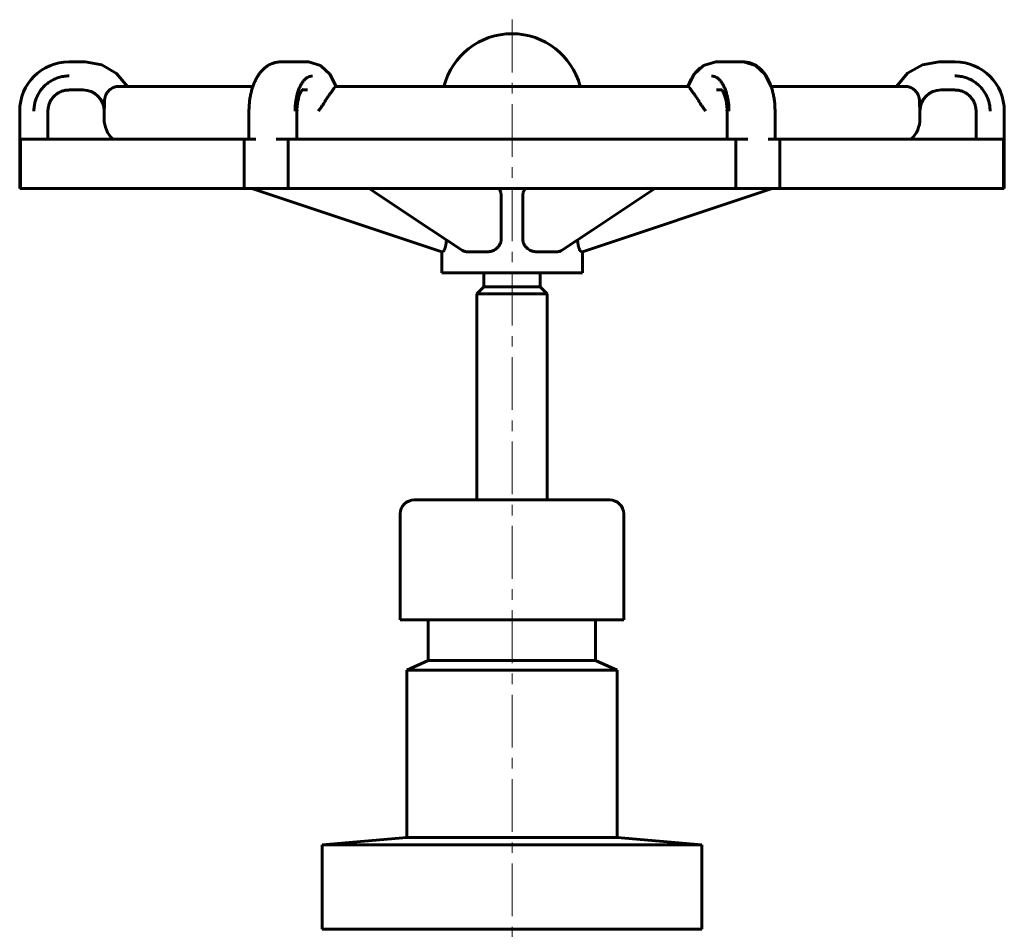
# Model space of a CAD drawing. Header units: millimetres. Extents: x 66 to 206, y 90 to 313.
# Tile 3 of 3: x 66 to 206, y 184 to 313. Entities that reach past the tile are written whole.
import ezdxf

# ---------------------------------------------------------------- set-up
doc = ezdxf.new("R2010")
doc.units = ezdxf.units.MM
doc.linetypes.add('K5LT_AXLED', pattern=[12, 7.5, -1.5, 1.5, -1.5])
doc.linetypes.add('K5LT_BASIC', pattern=[0])
doc.layers.add('Системный слой (1)', color=7, linetype='Continuous', true_color=0x6c6c6c)

# ---------------------------------------------------------------- blocks, each defined once
blk = doc.blocks.new('U0')
at = {"layer": 'Системный слой (1)', "color": 150, "linetype": 'K5LT_BASIC', "lineweight": 60, "true_color": 0x0080ff}
for p, q in [((145.64, 281.9), (145.64, 281.92)), ((145.65, 281.85), (145.64, 281.9)), ((145.65, 281.82), (145.65, 281.85)), ((145.65, 281.8), (145.65, 281.82)), ((145.65, 281.79), (145.65, 281.8)), ((145.65, 281.8), (145.65, 281.8)), ((145.65, 281.75), (145.65, 281.79)), ((145.66, 281.69), (145.65, 281.75)), ((145.66, 281.66), (145.66, 281.69)), ((145.66, 281.64), (145.66, 281.66)), ((145.66, 281.63), (145.66, 281.64)), ((145.67, 281.58), (145.66, 281.63)), ((145.66, 281.63), (145.66, 281.63)), ((145.68, 281.51), (145.67, 281.58)), ((145.68, 281.48), (145.68, 281.51)), ((145.68, 281.46), (145.68, 281.48)), ((145.68, 281.45), (145.68, 281.46)), ((145.68, 281.46), (145.68, 281.46)), ((145.69, 281.4), (145.68, 281.45)), ((145.7, 281.34), (145.69, 281.4)), ((145.71, 281.3), (145.7, 281.34)), ((145.71, 281.29), (145.71, 281.3)), ((145.71, 281.28), (145.71, 281.29)), ((145.71, 281.27), (145.71, 281.28)), ((145.72, 281.22), (145.71, 281.27)), ((145.73, 281.16), (145.72, 281.22)), ((145.74, 281.12), (145.73, 281.16)), ((145.75, 281.11), (145.74, 281.12)), ((145.75, 281.1), (145.75, 281.11)), ((145.76, 281.05), (145.75, 281.1)), ((145.75, 281.1), (145.75, 281.1)), ((145.78, 280.98), (145.76, 281.05)), ((145.78, 280.95), (145.78, 280.98)), ((145.79, 280.93), (145.78, 280.95)), ((145.79, 280.92), (145.79, 280.93)), ((145.81, 280.87), (145.79, 280.92)), ((145.79, 280.92), (145.79, 280.92)), ((145.83, 280.79), (145.81, 280.87)), ((145.84, 280.76), (145.83, 280.79)), ((145.85, 280.74), (145.84, 280.76)), ((145.85, 280.73), (145.85, 280.74)), ((145.88, 280.65), (145.85, 280.73)), ((145.85, 280.73), (145.85, 280.73)), ((145.9, 280.59), (145.88, 280.65)), ((145.91, 280.56), (145.9, 280.59)), ((145.92, 280.55), (145.91, 280.56)), ((145.92, 280.54), (145.92, 280.55)), ((145.95, 280.48), (145.92, 280.54)), ((145.92, 280.54), (145.92, 280.54)), ((145.97, 280.44), (145.95, 280.48)), ((145.98, 280.42), (145.97, 280.44)), ((145.99, 280.41), (145.98, 280.42)), ((145.99, 280.4), (145.99, 280.41)), ((145.99, 280.41), (145.99, 280.41)), ((146.01, 280.37), (145.99, 280.4)), ((146.03, 280.34), (146.01, 280.37)), ((146.04, 280.33), (146.03, 280.34)), ((146.04, 280.32), (146.04, 280.33)), ((146.05, 280.32), (146.04, 280.32)), ((146.06, 280.3), (146.05, 280.32)), ((146.05, 280.32), (146.05, 280.32)), ((146.08, 280.29), (146.06, 280.3)), ((146.08, 280.28), (146.08, 280.29)), ((146.09, 280.28), (146.08, 280.28)), ((146.09, 280.27), (146.09, 280.28)), ((146.1, 280.26), (146.09, 280.27)), ((146.09, 280.27), (146.09, 280.27)), ((146.12, 280.25), (146.1, 280.26)), ((146.13, 280.25), (146.12, 280.25)), ((146.12, 280.25), (146.12, 280.25)), ((146.17, 280.24), (146.13, 280.25)), ((146.13, 280.25), (146.13, 280.25)), ((146.13, 280.25), (146.13, 280.25))]:
    blk.add_line(p, q, dxfattribs=at)
blk = doc.blocks.new('U1')
at = {"layer": 'Системный слой (1)', "color": 150, "linetype": 'K5LT_BASIC', "lineweight": 60, "true_color": 0x0080ff}
for p, q in [((194.67, 306.82), (192.57, 305.61)), ((197.06, 307.24), (194.67, 306.82)), ((192.57, 305.61), (191.01, 303.75))]:
    blk.add_line(p, q, dxfattribs=at)
blk = doc.blocks.new('U2')
at = {"layer": 'Системный слой (1)', "color": 150, "linetype": 'K5LT_BASIC', "lineweight": 60, "true_color": 0x0080ff}
for p, q in [((166.09, 303.3), (166.09, 303.31)), ((166.1, 303.3), (166.09, 303.3)), ((166.1, 303.29), (166.1, 303.3))]:
    blk.add_line(p, q, dxfattribs=at)
blk = doc.blocks.new('U3')
at = {"layer": 'Системный слой (1)', "color": 150, "linetype": 'K5LT_BASIC', "lineweight": 60, "true_color": 0x0080ff}
for p, q in [((134.5, 289.16), (134.45, 289.24)), ((134.54, 289.08), (134.5, 289.16)), ((134.56, 289.04), (134.54, 289.08)), ((134.57, 289.02), (134.56, 289.04)), ((134.58, 289.01), (134.57, 289.02)), ((134.58, 289), (134.58, 289.01)), ((134.63, 288.9), (134.58, 289)), ((134.66, 288.82), (134.63, 288.9)), ((134.68, 288.78), (134.66, 288.82)), ((134.68, 288.76), (134.68, 288.78)), ((134.69, 288.75), (134.68, 288.76)), ((134.71, 288.68), (134.69, 288.75)), ((134.69, 288.75), (134.69, 288.75)), ((134.73, 288.6), (134.71, 288.68)), ((134.74, 288.57), (134.73, 288.6)), ((134.75, 288.55), (134.74, 288.57)), ((134.75, 288.54), (134.75, 288.55)), ((134.75, 288.53), (134.75, 288.54)), ((134.76, 288.46), (134.75, 288.53)), ((134.78, 288.39), (134.76, 288.46)), ((134.78, 288.35), (134.78, 288.39)), ((134.79, 288.33), (134.78, 288.35)), ((134.79, 288.32), (134.79, 288.33)), ((134.79, 288.31), (134.79, 288.32)), ((134.8, 288.08), (134.79, 288.31))]:
    blk.add_line(p, q, dxfattribs=at)
blk = doc.blocks.new('U4')
at = {"layer": 'Системный слой (1)', "color": 150, "linetype": 'K5LT_BASIC', "lineweight": 60, "true_color": 0x0080ff}
for p, q in [((109.1, 306.74), (107.36, 307.24)), ((110.42, 305.48), (109.1, 306.74)), ((111.3, 303.75), (110.42, 305.48))]:
    blk.add_line(p, q, dxfattribs=at)
blk = doc.blocks.new('U5')
at = {"layer": 'Системный слой (1)', "color": 150, "linetype": 'K5LT_BASIC', "lineweight": 60, "true_color": 0x0080ff}
for p, q in [((126.94, 281.36), (126.95, 281.43)), ((126.95, 281.43), (126.96, 281.48)), ((126.96, 281.54), (126.97, 281.61)), ((126.96, 281.51), (126.96, 281.54)), ((126.96, 281.49), (126.96, 281.51)), ((126.96, 281.48), (126.96, 281.49)), ((126.96, 281.48), (126.96, 281.48)), ((126.97, 281.61), (126.98, 281.65)), ((126.98, 281.71), (126.99, 281.77)), ((126.98, 281.68), (126.98, 281.71)), ((126.98, 281.66), (126.98, 281.68)), ((126.98, 281.65), (126.98, 281.66)), ((126.98, 281.65), (126.98, 281.65)), ((126.99, 281.91), (126.99, 281.92)), ((126.99, 281.86), (126.99, 281.91)), ((126.99, 281.83), (126.99, 281.86)), ((126.99, 281.82), (126.99, 281.83)), ((126.99, 281.81), (126.99, 281.82)), ((126.99, 281.82), (126.99, 281.82)), ((126.99, 281.77), (126.99, 281.81)), ((126.47, 280.24), (126.49, 280.24)), ((126.49, 280.24), (126.49, 280.24)), ((126.49, 280.24), (126.49, 280.24)), ((126.49, 280.24), (126.49, 280.24)), ((126.49, 280.24), (126.5, 280.24)), ((126.5, 280.24), (126.51, 280.24)), ((126.51, 280.24), (126.52, 280.25)), ((126.52, 280.25), (126.53, 280.26)), ((126.52, 280.25), (126.52, 280.25)), ((126.52, 280.25), (126.52, 280.25)), ((126.52, 280.25), (126.52, 280.25)), ((126.53, 280.26), (126.54, 280.27)), ((126.54, 280.27), (126.56, 280.28)), ((126.56, 280.29), (126.57, 280.3)), ((126.56, 280.28), (126.56, 280.29)), ((126.56, 280.29), (126.56, 280.29)), ((126.56, 280.28), (126.56, 280.28)), ((126.57, 280.3), (126.59, 280.32)), ((126.59, 280.32), (126.61, 280.35)), ((126.61, 280.35), (126.62, 280.36)), ((126.61, 280.35), (126.61, 280.35)), ((126.62, 280.37), (126.63, 280.38)), ((126.62, 280.36), (126.62, 280.37)), ((126.63, 280.38), (126.65, 280.42)), ((126.65, 280.42), (126.68, 280.47)), ((126.68, 280.48), (126.69, 280.49)), ((126.68, 280.47), (126.68, 280.48)), ((126.68, 280.47), (126.68, 280.47)), ((126.69, 280.49), (126.7, 280.51)), ((126.7, 280.51), (126.72, 280.56)), ((126.72, 280.56), (126.75, 280.61)), ((126.75, 280.64), (126.77, 280.67)), ((126.75, 280.63), (126.75, 280.64)), ((126.75, 280.62), (126.75, 280.63)), ((126.75, 280.61), (126.75, 280.62)), ((126.77, 280.67), (126.79, 280.73)), ((126.79, 280.73), (126.81, 280.78)), ((126.81, 280.81), (126.82, 280.84)), ((126.81, 280.79), (126.81, 280.81)), ((126.81, 280.78), (126.81, 280.79)), ((126.81, 280.79), (126.81, 280.79)), ((126.82, 280.84), (126.84, 280.9)), ((126.84, 280.9), (126.85, 280.95)), ((126.85, 280.95), (126.86, 280.96)), ((126.86, 280.98), (126.87, 281.01)), ((126.86, 280.96), (126.86, 280.98)), ((126.86, 280.96), (126.86, 280.96)), ((126.87, 281.01), (126.88, 281.07)), ((126.88, 281.07), (126.89, 281.12)), ((126.89, 281.12), (126.9, 281.13)), ((126.9, 281.15), (126.91, 281.18)), ((126.9, 281.13), (126.9, 281.15)), ((126.9, 281.13), (126.9, 281.13)), ((126.91, 281.18), (126.92, 281.25)), ((126.92, 281.25), (126.93, 281.3)), ((126.93, 281.33), (126.94, 281.36)), ((126.93, 281.31), (126.93, 281.33)), ((126.93, 281.3), (126.93, 281.31)), ((126.93, 281.31), (126.93, 281.31))]:
    blk.add_line(p, q, dxfattribs=at)
blk = doc.blocks.new('U6')
at = {"layer": 'Системный слой (1)', "color": 150, "linetype": 'K5LT_BASIC', "lineweight": 60, "true_color": 0x0080ff}
for p, q in [((137.86, 288.39), (137.87, 288.46)), ((137.87, 288.46), (137.89, 288.53)), ((137.89, 288.55), (137.9, 288.57)), ((137.89, 288.54), (137.89, 288.55)), ((137.89, 288.53), (137.89, 288.54)), ((137.9, 288.57), (137.91, 288.6)), ((137.91, 288.6), (137.93, 288.68)), ((137.93, 288.68), (137.95, 288.75)), ((137.95, 288.76), (137.96, 288.78)), ((137.95, 288.75), (137.95, 288.76)), ((137.95, 288.75), (137.95, 288.75)), ((137.96, 288.78), (137.98, 288.82)), ((137.98, 288.82), (138.01, 288.9)), ((138.01, 288.9), (138.05, 289)), ((138.05, 289), (138.06, 289.01)), ((138.06, 289.02), (138.07, 289.04)), ((138.06, 289.01), (138.06, 289.02)), ((138.07, 289.04), (138.09, 289.08)), ((138.09, 289.08), (138.14, 289.16)), ((138.14, 289.16), (138.19, 289.24)), ((137.84, 288.08), (137.85, 288.31)), ((137.85, 288.35), (137.86, 288.39)), ((137.85, 288.33), (137.85, 288.35)), ((137.85, 288.32), (137.85, 288.33)), ((137.85, 288.31), (137.85, 288.32))]:
    blk.add_line(p, q, dxfattribs=at)
blk = doc.blocks.new('U7')
at = {"layer": 'Системный слой (1)', "color": 150, "linetype": 'K5LT_BASIC', "lineweight": 60, "true_color": 0x0080ff}
for p, q in [((161.78, 304.77), (162.35, 305.67)), ((162.35, 305.67), (163.07, 306.41)), ((161.34, 303.75), (161.78, 304.77))]:
    blk.add_line(p, q, dxfattribs=at)
blk = doc.blocks.new('U8')
at = {"layer": 'Системный слой (1)', "color": 150, "linetype": 'K5LT_BASIC', "lineweight": 60, "true_color": 0x0080ff}
for p, q in [((152.23, 286.29), (156.65, 289.24)), ((147.81, 283.35), (152.23, 286.29)), ((143.38, 280.42), (147.81, 283.35))]:
    blk.add_line(p, q, dxfattribs=at)
blk = doc.blocks.new('U9')
at = {"layer": 'Системный слой (1)', "color": 150, "linetype": 'K5LT_BASIC', "lineweight": 60, "true_color": 0x0080ff}
for p, q in [((77.98, 306.81), (75.61, 307.24)), ((80.07, 305.6), (77.98, 306.81)), ((81.63, 303.75), (80.07, 305.6))]:
    blk.add_line(p, q, dxfattribs=at)
blk = doc.blocks.new('U10')
at = {"layer": 'Системный слой (1)', "color": 150, "linetype": 'K5LT_BASIC', "lineweight": 60, "true_color": 0x0080ff}
for p, q in [((170.96, 306.74), (169.22, 307.24)), ((172.29, 305.48), (170.96, 306.74)), ((173.16, 303.75), (172.29, 305.48))]:
    blk.add_line(p, q, dxfattribs=at)
blk = doc.blocks.new('U11')
at = {"layer": 'Системный слой (1)', "color": 150, "linetype": 'K5LT_BASIC', "lineweight": 60, "true_color": 0x0080ff}
for p, q in [((162.21, 305.48), (163.53, 306.74)), ((163.53, 306.74), (165.28, 307.24)), ((161.34, 303.75), (162.21, 305.48))]:
    blk.add_line(p, q, dxfattribs=at)
blk = doc.blocks.new('U12')
at = {"layer": 'Системный слой (1)', "color": 150, "linetype": 'K5LT_BASIC', "lineweight": 60, "true_color": 0x0080ff}
for p, q in [((109.1, 306.74), (107.36, 307.24)), ((110.42, 305.48), (109.1, 306.74)), ((111.3, 303.75), (110.42, 305.48))]:
    blk.add_line(p, q, dxfattribs=at)
blk = doc.blocks.new('U13')
at = {"layer": 'Системный слой (1)', "color": 150, "linetype": 'K5LT_BASIC', "lineweight": 60, "true_color": 0x0080ff}
for p, q in [((116.74, 288.73), (115.99, 289.24)), ((121.17, 285.79), (116.74, 288.73)), ((124.83, 283.35), (121.17, 285.79)), ((129.26, 280.42), (124.83, 283.35))]:
    blk.add_line(p, q, dxfattribs=at)

msp = doc.modelspace()

# ---------------------------------------------------------------- linework, layer by layer
at = {"layer": 'Системный слой (1)', "color": 30, "linetype": 'K5LT_AXLED', "lineweight": 18, "true_color": 0xff8000}
msp.add_line((136.32, 313.24), (136.32, 153.74), dxfattribs=at)
at = {"layer": 'Системный слой (1)', "color": 150, "linetype": 'K5LT_BASIC', "lineweight": 60, "true_color": 0x0080ff}
for p, q in [((73.34, 307.24), (73.32, 307.24)), ((75.58, 307.24), (73.34, 307.24)), ((75.58, 307.24), (75.61, 307.24)), ((75.58, 307.24), (75.61, 307.24)), ((106.24, 307.24), (103.42, 307.24)), ((107.36, 307.24), (106.24, 307.24)), ((107.36, 307.24), (107.36, 307.24)), ((107.36, 307.24), (107.36, 307.24)), ((166.4, 307.24), (165.28, 307.24)), ((165.28, 307.24), (165.28, 307.24)), ((166.4, 307.24), (168.1, 307.24)), ((169.22, 307.24), (166.4, 307.24)), ((169.22, 307.24), (168.1, 307.24)), ((197.06, 307.24), (197.06, 307.24)), ((199.3, 307.24), (197.06, 307.24)), ((199.32, 307.24), (199.3, 307.24)), ((73.34, 303.24), (73.34, 303.24)), ((73.34, 303.24), (73.34, 303.24)), ((73.34, 303.24), (75.34, 303.24)), ((99.48, 303.75), (80.42, 303.75)), ((106.48, 303.24), (107.24, 303.24)), ((106.56, 303.32), (106.56, 303.31)), ((161.35, 303.75), (111.29, 303.75)), ((165.4, 303.24), (166.16, 303.24)), ((192.22, 303.75), (173.16, 303.75)), ((197.3, 303.24), (199.3, 303.24)), ((199.3, 303.24), (199.3, 303.24)), ((66.32, 300.24), (66.32, 289.24)), ((70.34, 300.24), (70.34, 296.24)), ((78.32, 300.24), (78.32, 299.12)), ((98.92, 296.24), (98.92, 300.24)), ((105.74, 300.42), (105.87, 300.24)), ((105.74, 300.24), (105.74, 296.24)), ((166.9, 300.42), (166.77, 300.24)), ((166.9, 296.24), (166.9, 300.24)), ((173.72, 300.24), (173.72, 296.24)), ((194.32, 300.24), (194.32, 299.12)), ((202.3, 296.24), (202.3, 300.24)), ((206.32, 300.24), (206.32, 289.24)), ((66.34, 296.24), (66.41, 296.24)), ((66.41, 296.24), (98.22, 296.24)), ((66.41, 296.24), (66.41, 289.24)), ((98.22, 296.24), (98.22, 289.24)), ((99.88, 296.24), (98.22, 296.24)), ((102.78, 296.24), (104.51, 296.24)), ((104.51, 296.24), (168.13, 296.24)), ((104.51, 296.24), (104.51, 289.24)), ((169.86, 296.24), (168.13, 296.24)), ((168.13, 296.24), (168.13, 289.24)), ((172.76, 296.24), (174.41, 296.24)), ((174.41, 296.24), (206.22, 296.24)), ((174.41, 296.24), (174.41, 289.24)), ((206.3, 296.24), (206.22, 296.24)), ((206.22, 296.24), (206.22, 289.24)), ((66.41, 289.24), (66.32, 289.24)), ((98.22, 289.24), (66.41, 289.24)), ((104.51, 289.24), (98.22, 289.24)), ((126.32, 280.24), (99.32, 289.24)), ((168.13, 289.24), (104.51, 289.24)), ((146.32, 280.24), (173.32, 289.24)), ((174.41, 289.24), (168.13, 289.24)), ((206.22, 289.24), (174.41, 289.24)), ((206.32, 289.24), (206.22, 289.24)), ((134.8, 282.16), (134.8, 288.08)), ((137.84, 282.16), (137.84, 288.08)), ((126.47, 280.24), (126.32, 280.24)), ((126.32, 280.24), (126.32, 277.24)), ((132.9, 280.24), (129.89, 280.24)), ((142.05, 280.24), (139.74, 280.24)), ((142.75, 280.24), (142.05, 280.24)), ((146.32, 280.24), (146.17, 280.24)), ((146.32, 280.24), (146.32, 277.24)), ((146.32, 277.24), (126.32, 277.24)), ((132.32, 275.24), (132.32, 277.24)), ((140.32, 275.24), (140.32, 277.24)), ((132.32, 275.24), (131.32, 274.24)), ((132.32, 275.24), (140.32, 275.24)), ((140.32, 275.24), (141.32, 274.24)), ((131.32, 274.24), (141.32, 274.24)), ((131.32, 244.94), (131.32, 274.24)), ((141.32, 244.94), (141.32, 274.24)), ((122.42, 244.94), (150.21, 244.94)), ((120.42, 227.89), (120.42, 242.94)), ((152.21, 227.89), (152.21, 242.94)), ((120.42, 227.89), (152.21, 227.89)), ((124.42, 222.11), (124.42, 227.89)), ((148.21, 222.11), (148.21, 227.89)), ((124.42, 222.11), (121.37, 220.74)), ((124.42, 222.11), (148.21, 222.11)), ((148.21, 222.11), (151.27, 220.74)), ((121.37, 220.74), (151.27, 220.74)), ((121.37, 196.93), (121.37, 220.74)), ((151.27, 196.93), (151.27, 220.74)), ((121.37, 196.93), (109.32, 195.87)), ((121.37, 196.93), (151.27, 196.93)), ((151.27, 196.93), (163.32, 195.87)), ((109.32, 195.87), (163.32, 195.87)), ((109.32, 183.87), (109.32, 195.87)), ((163.32, 183.87), (163.32, 195.87)), ((109.32, 183.87), (163.32, 183.87))]:
    msp.add_line(p, q, dxfattribs=at)
for centre, radius, start, end in [((136.32, 301.24), 10, 90, 165.4226), ((136.32, 301.24), 10, 14.5774, 90), ((73.32, 300.24), 7, 90, 180), ((199.32, 300.24), 7, 0, 90), ((75.32, 300.24), 3, 0, 90), ((197.32, 300.24), 3, 90, 180), ((82.32, 299.12), 4, 180, 226.1172), ((190.32, 299.12), 4, 313.8828, 0), ((122.42, 242.94), 2, 90, 180), ((150.21, 242.94), 2, 0, 90)]:
    msp.add_arc(centre, radius, start, end, dxfattribs=at)
for points, knots in [([(98.92, 300.24), (98.92, 300.49), (98.93, 300.74), (98.96, 301.23), (98.98, 301.48), (99.04, 301.95), (99.08, 302.17), (99.16, 302.6), (99.2, 302.81), (99.31, 303.21), (99.36, 303.4), (99.44, 303.64), (99.46, 303.7), (99.53, 303.88), (99.57, 304), (99.69, 304.29), (99.76, 304.45), (99.91, 304.76), (99.99, 304.9), (100.15, 305.18), (100.23, 305.31), (100.4, 305.56), (100.49, 305.68), (100.67, 305.9), (100.77, 306), (100.96, 306.19), (101.05, 306.28), (101.25, 306.45), (101.35, 306.53), (101.56, 306.67), (101.66, 306.74), (101.87, 306.85), (101.98, 306.91), (102.2, 307), (102.3, 307.04), (102.52, 307.11), (102.63, 307.14), (102.85, 307.19), (102.96, 307.2), (103.18, 307.23), (103.29, 307.23), (103.41, 307.24), (103.41, 307.24), (103.42, 307.24)], [0, 0, 0, 0, 1.314741, 1.314741, 2.604756, 2.604756, 3.806103, 3.806103, 4.966645, 4.966645, 6.091429, 6.091429, 6.415831, 6.415831, 7.173986, 7.173986, 8.21087, 8.21087, 9.202711, 9.202711, 10.157067, 10.157067, 11.0699, 11.0699, 11.946789, 11.946789, 12.786342, 12.786342, 13.594452, 13.594452, 14.374451, 14.374451, 15.127815, 15.127815, 15.857036, 15.857036, 16.570252, 16.570252, 17.275483, 17.275483, 17.966958, 17.966958, 18, 18, 18, 18]), ([(173.72, 300.24), (173.72, 300.49), (173.71, 300.74), (173.68, 301.23), (173.66, 301.48), (173.6, 301.95), (173.56, 302.17), (173.48, 302.6), (173.43, 302.81), (173.33, 303.21), (173.27, 303.4), (173.19, 303.64), (173.18, 303.7), (173.11, 303.88), (173.07, 304), (172.95, 304.29), (172.88, 304.45), (172.73, 304.76), (172.65, 304.9), (172.49, 305.18), (172.41, 305.31), (172.23, 305.56), (172.15, 305.68), (171.96, 305.9), (171.87, 306), (171.68, 306.19), (171.58, 306.28), (171.39, 306.45), (171.28, 306.53), (171.08, 306.67), (170.97, 306.74), (170.76, 306.85), (170.66, 306.91), (170.44, 307), (170.33, 307.04), (170.11, 307.11), (170.01, 307.14), (169.79, 307.19), (169.67, 307.2), (169.45, 307.23), (169.34, 307.23), (169.23, 307.24), (169.22, 307.24), (169.22, 307.24)], [0, 0, 0, 0, 1.314741, 1.314741, 2.604756, 2.604756, 3.806103, 3.806103, 4.966645, 4.966645, 6.091429, 6.091429, 6.415831, 6.415831, 7.173986, 7.173986, 8.21087, 8.21087, 9.202711, 9.202711, 10.157067, 10.157067, 11.0699, 11.0699, 11.946789, 11.946789, 12.786342, 12.786342, 13.594452, 13.594452, 14.374451, 14.374451, 15.127815, 15.127815, 15.857036, 15.857036, 16.570252, 16.570252, 17.275483, 17.275483, 17.966958, 17.966958, 18, 18, 18, 18]), ([(73.34, 305.24), (73.07, 305.24), (72.56, 305.19), (71.86, 305.03), (71.24, 304.79), (70.67, 304.48), (70.13, 304.09), (69.65, 303.64), (69.24, 303.13), (68.91, 302.58), (68.66, 302.02), (68.48, 301.46), (68.38, 300.95), (68.34, 300.53), (68.34, 300.32), (68.34, 300.24)], [0, 0, 0, 0, 0.103526, 0.193525, 0.274048, 0.356888, 0.442062, 0.525212, 0.608968, 0.690863, 0.769573, 0.842188, 0.916961, 0.968895, 1, 1, 1, 1]), ([(107.97, 305.24), (107.83, 305.24), (107.58, 305.19), (107.23, 305.03), (106.92, 304.79), (106.63, 304.48), (106.37, 304.09), (106.13, 303.64), (105.92, 303.13), (105.75, 302.58), (105.63, 302.02), (105.54, 301.46), (105.49, 300.95), (105.47, 300.53), (105.47, 300.32), (105.47, 300.24)], [0, 0, 0, 0, 0.103526, 0.193525, 0.274048, 0.356888, 0.442062, 0.525212, 0.608968, 0.690863, 0.769573, 0.842188, 0.916961, 0.968895, 1, 1, 1, 1]), ([(164.67, 305.24), (164.8, 305.24), (165.06, 305.19), (165.41, 305.03), (165.72, 304.79), (166, 304.48), (166.27, 304.09), (166.51, 303.64), (166.72, 303.13), (166.88, 302.58), (167.01, 302.02), (167.1, 301.46), (167.15, 300.95), (167.17, 300.53), (167.17, 300.32), (167.17, 300.24)], [0, 0, 0, 0, 0.103526, 0.193525, 0.274048, 0.356888, 0.442062, 0.525212, 0.608968, 0.690863, 0.769573, 0.842188, 0.916961, 0.968895, 1, 1, 1, 1]), ([(199.3, 305.24), (199.57, 305.24), (200.08, 305.19), (200.78, 305.03), (201.4, 304.79), (201.97, 304.48), (202.5, 304.09), (202.98, 303.64), (203.39, 303.13), (203.73, 302.58), (203.98, 302.02), (204.16, 301.46), (204.26, 300.95), (204.29, 300.53), (204.3, 300.32), (204.3, 300.24)], [0, 0, 0, 0, 0.103526, 0.193525, 0.274048, 0.356888, 0.442062, 0.525212, 0.608968, 0.690863, 0.769573, 0.842188, 0.916961, 0.968895, 1, 1, 1, 1]), ([(73.34, 303.24), (73.31, 303.24), (73.28, 303.23), (73.19, 303.23), (73.14, 303.23), (73.03, 303.22), (72.98, 303.21), (72.89, 303.2), (72.86, 303.2), (72.78, 303.18), (72.73, 303.17), (72.61, 303.15), (72.52, 303.12), (72.35, 303.07), (72.25, 303.03), (72.04, 302.94), (71.93, 302.89), (71.72, 302.76), (71.61, 302.69), (71.42, 302.54), (71.32, 302.46), (71.14, 302.29), (71.06, 302.19), (70.9, 301.99), (70.83, 301.89), (70.7, 301.67), (70.64, 301.56), (70.54, 301.33), (70.5, 301.21), (70.42, 300.96), (70.4, 300.84), (70.36, 300.59), (70.34, 300.46), (70.34, 300.3), (70.34, 300.27), (70.34, 300.24)], [0, 0, 0, 0, 0.41029, 0.41029, 1.148812, 1.148812, 1.853167, 1.853167, 2.316021, 2.316021, 2.916273, 2.916273, 4.06193, 4.06193, 5.426174, 5.426174, 7.086075, 7.086075, 8.731941, 8.731941, 10.391214, 10.391214, 12.082801, 12.082801, 13.777631, 13.777631, 15.469623, 15.469623, 17.164874, 17.164874, 18.858855, 18.858855, 20.538254, 20.538254, 21, 21, 21, 21]), ([(73.34, 303.24), (73.31, 303.24), (73.28, 303.23), (73.19, 303.23), (73.14, 303.23), (73.03, 303.22), (72.98, 303.21), (72.89, 303.2), (72.86, 303.2), (72.78, 303.18), (72.73, 303.17), (72.61, 303.15), (72.52, 303.12), (72.35, 303.07), (72.25, 303.03), (72.04, 302.94), (71.93, 302.89), (71.72, 302.76), (71.61, 302.69), (71.42, 302.54), (71.32, 302.46), (71.14, 302.29), (71.06, 302.19), (70.9, 301.99), (70.83, 301.89), (70.7, 301.67), (70.64, 301.56), (70.54, 301.33), (70.5, 301.21), (70.42, 300.96), (70.4, 300.84), (70.36, 300.59), (70.34, 300.46), (70.34, 300.3), (70.34, 300.27), (70.34, 300.24)], [0, 0, 0, 0, 0.41029, 0.41029, 1.148812, 1.148812, 1.853167, 1.853167, 2.316021, 2.316021, 2.916273, 2.916273, 4.06193, 4.06193, 5.426189, 5.426189, 7.086106, 7.086106, 8.731989, 8.731989, 10.391275, 10.391275, 12.082863, 12.082863, 13.777694, 13.777694, 15.469686, 15.469686, 17.164936, 17.164936, 18.858918, 18.858918, 20.538317, 20.538317, 21, 21, 21, 21]), ([(78.39, 301.75), (78.39, 301.77), (78.39, 301.81), (78.39, 301.86), (78.4, 301.92), (78.41, 301.97), (78.41, 302.02), (78.42, 302.07), (78.43, 302.12), (78.45, 302.17), (78.46, 302.22), (78.47, 302.27), (78.49, 302.32), (78.51, 302.37), (78.53, 302.42), (78.56, 302.49), (78.6, 302.6), (78.68, 302.74), (78.78, 302.89), (78.89, 303.03), (78.99, 303.14), (79.08, 303.23), (79.14, 303.28), (79.18, 303.31), (79.21, 303.33), (79.23, 303.35), (79.24, 303.36), (79.24, 303.36)], [0, 0, 0, 0, 0.031388, 0.062911, 0.094318, 0.125202, 0.155859, 0.186053, 0.215986, 0.245539, 0.274998, 0.303977, 0.332577, 0.360524, 0.388228, 0.429531, 0.491105, 0.577901, 0.674331, 0.767173, 0.845707, 0.904584, 0.942473, 0.965221, 0.978321, 0.989915, 1, 1, 1, 1]), ([(79.4, 303.46), (79.38, 303.45), (79.36, 303.44), (79.33, 303.42), (79.3, 303.4), (79.27, 303.38), (79.25, 303.36), (79.24, 303.36)], [0, 0, 0, 0, 0.299768, 0.399856, 0.633316, 0.90001, 1, 1, 1, 1]), ([(79.4, 303.46), (79.41, 303.47), (79.44, 303.49), (79.48, 303.51), (79.52, 303.53), (79.56, 303.55), (79.6, 303.57), (79.64, 303.59), (79.68, 303.6), (79.72, 303.62), (79.76, 303.64), (79.81, 303.65), (79.85, 303.67), (79.89, 303.68), (79.94, 303.69), (80.01, 303.71), (80.12, 303.73), (80.26, 303.75), (80.36, 303.75), (80.42, 303.75), (80.42, 303.75)], [0, 0, 0, 0, 0.0111429, 0.0220857, 0.0329126, 0.0436155, 0.0543365, 0.0651697, 0.0760547, 0.0869714, 0.0978712, 0.1087878, 0.1197199, 0.1306917, 0.1416851, 0.1589945, 0.1854517, 0.22406, 0.2663659, 0.2671781, 0.2671781, 0.2671781, 0.2671781]), ([(106.56, 303.32), (106.55, 303.31), (106.55, 303.31), (106.53, 303.29), (106.52, 303.28), (106.5, 303.26), (106.49, 303.25), (106.47, 303.23), (106.47, 303.21), (106.44, 303.17), (106.41, 303.14), (106.36, 303.06), (106.33, 303.02), (106.28, 302.91), (106.25, 302.85), (106.18, 302.72), (106.15, 302.65), (106.09, 302.48), (106.06, 302.39), (106, 302.19), (105.97, 302.09), (105.91, 301.86), (105.88, 301.74), (105.84, 301.5), (105.82, 301.38), (105.78, 301.1), (105.77, 300.95), (105.74, 300.62), (105.74, 300.43), (105.74, 300.24)], [0, 0, 0, 0, 0.448543, 0.448543, 0.903852, 0.903852, 1.160392, 1.160392, 1.380767, 1.380767, 1.880043, 1.880043, 2.413514, 2.413514, 2.981981, 2.981981, 3.566192, 3.566192, 4.206599, 4.206599, 4.879985, 4.879985, 5.562283, 5.562283, 6.245576, 6.245576, 7.02621, 7.02621, 8, 8, 8, 8]), ([(109.8, 301.75), (109.81, 301.77), (109.84, 301.81), (109.87, 301.86), (109.9, 301.92), (109.94, 301.97), (109.97, 302.02), (110.01, 302.07), (110.04, 302.12), (110.08, 302.17), (110.11, 302.22), (110.15, 302.27), (110.18, 302.32), (110.22, 302.37), (110.26, 302.42), (110.31, 302.49), (110.39, 302.6), (110.49, 302.74), (110.59, 302.89), (110.69, 303.03), (110.77, 303.14), (110.83, 303.23), (110.87, 303.28), (110.89, 303.31), (110.9, 303.33), (110.91, 303.35), (110.92, 303.36), (110.92, 303.36)], [0, 0, 0, 0, 0.031388, 0.062911, 0.094319, 0.125202, 0.155859, 0.186053, 0.215986, 0.245539, 0.274998, 0.303977, 0.332577, 0.360524, 0.388228, 0.429531, 0.491105, 0.577901, 0.674331, 0.767173, 0.845707, 0.904585, 0.942476, 0.965226, 0.978327, 0.989919, 1, 1, 1, 1]), ([(111, 303.46), (111.01, 303.47), (111.02, 303.49), (111.04, 303.51), (111.05, 303.53), (111.07, 303.55), (111.09, 303.57), (111.1, 303.59), (111.12, 303.6), (111.13, 303.62), (111.15, 303.64), (111.16, 303.65), (111.17, 303.67), (111.19, 303.68), (111.2, 303.69), (111.22, 303.71), (111.24, 303.73), (111.27, 303.75), (111.28, 303.75), (111.29, 303.75), (111.29, 303.75)], [0, 0, 0, 0, 0.0111429, 0.0220857, 0.0329126, 0.0436155, 0.0543365, 0.0651697, 0.0760547, 0.0869714, 0.0978712, 0.1087878, 0.1197199, 0.1306917, 0.1416851, 0.1589945, 0.1854517, 0.22406, 0.2663659, 0.2671781, 0.2671781, 0.2671781, 0.2671781]), ([(161.64, 303.46), (161.63, 303.47), (161.62, 303.49), (161.6, 303.51), (161.58, 303.53), (161.57, 303.55), (161.55, 303.57), (161.53, 303.59), (161.52, 303.6), (161.5, 303.62), (161.49, 303.64), (161.48, 303.65), (161.46, 303.67), (161.45, 303.68), (161.44, 303.69), (161.42, 303.71), (161.4, 303.73), (161.37, 303.75), (161.36, 303.75), (161.35, 303.75), (161.35, 303.75)], [0, 0, 0, 0, 0.0111429, 0.0220857, 0.0329126, 0.0436155, 0.0543365, 0.0651697, 0.0760547, 0.0869714, 0.0978712, 0.1087878, 0.1197199, 0.1306917, 0.1416851, 0.1589945, 0.1854517, 0.22406, 0.2663659, 0.2671781, 0.2671781, 0.2671781, 0.2671781]), ([(162.83, 301.75), (162.82, 301.77), (162.8, 301.81), (162.77, 301.86), (162.73, 301.92), (162.7, 301.97), (162.67, 302.02), (162.63, 302.07), (162.59, 302.12), (162.56, 302.17), (162.52, 302.22), (162.49, 302.27), (162.45, 302.32), (162.42, 302.37), (162.38, 302.42), (162.33, 302.49), (162.25, 302.6), (162.15, 302.74), (162.04, 302.89), (161.94, 303.03), (161.86, 303.14), (161.81, 303.23), (161.77, 303.28), (161.75, 303.31), (161.73, 303.33), (161.72, 303.35), (161.72, 303.36), (161.71, 303.36)], [0, 0, 0, 0, 0.031388, 0.062911, 0.094319, 0.125202, 0.155859, 0.186053, 0.215986, 0.245539, 0.274998, 0.303977, 0.332577, 0.360524, 0.388228, 0.429531, 0.491105, 0.577901, 0.674331, 0.767173, 0.845707, 0.904585, 0.942476, 0.965226, 0.978327, 0.989919, 1, 1, 1, 1]), ([(166.1, 303.29), (166.12, 303.28), (166.13, 303.26), (166.15, 303.24), (166.15, 303.24), (166.17, 303.21), (166.19, 303.19), (166.23, 303.14), (166.25, 303.1), (166.31, 303.01), (166.33, 302.96), (166.39, 302.85), (166.42, 302.78), (166.49, 302.64), (166.52, 302.56), (166.58, 302.38), (166.61, 302.29), (166.67, 302.09), (166.7, 301.98), (166.75, 301.74), (166.78, 301.61), (166.82, 301.34), (166.84, 301.2), (166.87, 300.9), (166.88, 300.75), (166.9, 300.48), (166.9, 300.36), (166.9, 300.24)], [0, 0, 0, 0, 0.454571, 0.454571, 0.519188, 0.519188, 0.914656, 0.914656, 1.400579, 1.400579, 1.895541, 1.895541, 2.443751, 2.443751, 3.027854, 3.027854, 3.602915, 3.602915, 4.254668, 4.254668, 4.94286, 4.94286, 5.66393, 5.66393, 6.413473, 6.413473, 7, 7, 7, 7]), ([(193.24, 303.46), (193.23, 303.47), (193.2, 303.49), (193.16, 303.51), (193.12, 303.53), (193.08, 303.55), (193.04, 303.57), (193, 303.59), (192.96, 303.6), (192.92, 303.62), (192.87, 303.64), (192.83, 303.65), (192.79, 303.67), (192.75, 303.68), (192.7, 303.69), (192.62, 303.71), (192.52, 303.73), (192.38, 303.75), (192.27, 303.75), (192.22, 303.75), (192.22, 303.75)], [0, 0, 0, 0, 0.0111429, 0.0220857, 0.0329126, 0.0436155, 0.0543365, 0.0651697, 0.0760547, 0.0869714, 0.0978712, 0.1087878, 0.1197199, 0.1306917, 0.1416851, 0.1589945, 0.1854517, 0.22406, 0.2663659, 0.2671781, 0.2671781, 0.2671781, 0.2671781]), ([(193.24, 303.46), (193.26, 303.45), (193.28, 303.44), (193.31, 303.42), (193.34, 303.4), (193.37, 303.38), (193.39, 303.36), (193.39, 303.36)], [0, 0, 0, 0, 0.299768, 0.399856, 0.633316, 0.90001, 1, 1, 1, 1]), ([(194.25, 301.75), (194.25, 301.77), (194.25, 301.81), (194.24, 301.86), (194.24, 301.92), (194.23, 301.97), (194.22, 302.02), (194.21, 302.07), (194.2, 302.12), (194.19, 302.17), (194.18, 302.22), (194.16, 302.27), (194.15, 302.32), (194.13, 302.37), (194.11, 302.42), (194.08, 302.49), (194.03, 302.6), (193.96, 302.74), (193.86, 302.89), (193.75, 303.03), (193.65, 303.14), (193.56, 303.23), (193.49, 303.28), (193.46, 303.31), (193.43, 303.33), (193.41, 303.35), (193.4, 303.36), (193.39, 303.36)], [0, 0, 0, 0, 0.031388, 0.062911, 0.094318, 0.125202, 0.155859, 0.186053, 0.215986, 0.245539, 0.274998, 0.303977, 0.332577, 0.360524, 0.388228, 0.429531, 0.491105, 0.577901, 0.674331, 0.767173, 0.845707, 0.904584, 0.942473, 0.965221, 0.978321, 0.989915, 1, 1, 1, 1]), ([(199.3, 303.24), (199.33, 303.24), (199.36, 303.23), (199.44, 303.23), (199.5, 303.23), (199.61, 303.22), (199.66, 303.21), (199.75, 303.2), (199.78, 303.2), (199.86, 303.18), (199.9, 303.17), (200.03, 303.15), (200.11, 303.12), (200.29, 303.07), (200.39, 303.03), (200.6, 302.94), (200.71, 302.89), (200.92, 302.76), (201.02, 302.69), (201.22, 302.54), (201.31, 302.46), (201.49, 302.29), (201.58, 302.19), (201.73, 301.99), (201.81, 301.89), (201.94, 301.67), (201.99, 301.56), (202.1, 301.33), (202.14, 301.21), (202.21, 300.96), (202.24, 300.84), (202.28, 300.59), (202.29, 300.46), (202.3, 300.3), (202.3, 300.27), (202.3, 300.24)], [0, 0, 0, 0, 0.41029, 0.41029, 1.148812, 1.148812, 1.853167, 1.853167, 2.316021, 2.316021, 2.916273, 2.916273, 4.06193, 4.06193, 5.426189, 5.426189, 7.086106, 7.086106, 8.731989, 8.731989, 10.391275, 10.391275, 12.082863, 12.082863, 13.777694, 13.777694, 15.469686, 15.469686, 17.164936, 17.164936, 18.858918, 18.858918, 20.538317, 20.538317, 21, 21, 21, 21]), ([(78.39, 301.75), (78.39, 301.68), (78.38, 301.51), (78.37, 301.24), (78.36, 300.92), (78.35, 300.58), (78.35, 300.35), (78.34, 300.24)], [0, 0, 0, 0, 0.13545, 0.314005, 0.526358, 0.769377, 1, 1, 1, 1]), ([(109.8, 301.75), (109.76, 301.68), (109.67, 301.51), (109.5, 301.24), (109.28, 300.92), (109.04, 300.58), (108.87, 300.35), (108.79, 300.24)], [0, 0, 0, 0, 0.13545, 0.314005, 0.526358, 0.769377, 1, 1, 1, 1]), ([(162.83, 301.75), (162.87, 301.68), (162.97, 301.51), (163.14, 301.24), (163.36, 300.92), (163.6, 300.58), (163.76, 300.35), (163.85, 300.24)], [0, 0, 0, 0, 0.13545, 0.314005, 0.526358, 0.769377, 1, 1, 1, 1]), ([(194.25, 301.75), (194.25, 301.68), (194.26, 301.51), (194.27, 301.24), (194.28, 300.92), (194.29, 300.58), (194.29, 300.35), (194.29, 300.24)], [0, 0, 0, 0, 0.13545, 0.314005, 0.526358, 0.769377, 1, 1, 1, 1]), ([(132.9, 280.24), (132.93, 280.24), (133.01, 280.24), (133.15, 280.25), (133.33, 280.28), (133.56, 280.35), (133.8, 280.46), (134.03, 280.6), (134.22, 280.77), (134.38, 280.94), (134.51, 281.12), (134.6, 281.29), (134.68, 281.47), (134.74, 281.64), (134.77, 281.81), (134.79, 281.98), (134.8, 282.1), (134.8, 282.16)], [0, 0, 0, 0, 0.0347, 0.08028, 0.14536, 0.227265, 0.320418, 0.411877, 0.497398, 0.572356, 0.640794, 0.708212, 0.771318, 0.830391, 0.884314, 0.940845, 1, 1, 1, 1]), ([(139.74, 280.24), (139.68, 280.24), (139.55, 280.24), (139.37, 280.27), (139.17, 280.32), (138.95, 280.4), (138.7, 280.54), (138.47, 280.71), (138.29, 280.9), (138.15, 281.09), (138.05, 281.27), (137.97, 281.45), (137.91, 281.62), (137.87, 281.8), (137.84, 281.98), (137.84, 282.1), (137.84, 282.16)], [0, 0, 0, 0, 0.065346, 0.129571, 0.192669, 0.272686, 0.367148, 0.471209, 0.558015, 0.630894, 0.698438, 0.762188, 0.822417, 0.878484, 0.93767, 1, 1, 1, 1]), ([(129.89, 280.24), (129.84, 280.24), (129.74, 280.24), (129.59, 280.27), (129.44, 280.32), (129.33, 280.38), (129.27, 280.42), (129.26, 280.42)], [0, 0, 0, 0, 0.0653465, 0.1295712, 0.1926694, 0.2726859, 0.2896931, 0.2896931, 0.2896931, 0.2896931]), ([(142.75, 280.24), (142.77, 280.24), (142.84, 280.24), (142.95, 280.25), (143.09, 280.28), (143.24, 280.34), (143.34, 280.4), (143.38, 280.42)], [0, 0, 0, 0, 0.0347004, 0.0802803, 0.1453601, 0.2272652, 0.2896961, 0.2896961, 0.2896961, 0.2896961])]:
    msp.add_open_spline(points, degree=3, knots=knots, dxfattribs=at)
for points in [[(111, 303.46), (110.97, 303.43), (110.95, 303.4), (110.92, 303.36)], [(161.64, 303.46), (161.66, 303.43), (161.69, 303.4), (161.71, 303.36)]]:
    msp.add_open_spline(points, degree=3, dxfattribs=at)

# ---------------------------------------------------------------- block references
at = {"layer": 'Системный слой (1)'}
for name in ['U9', 'U4', 'U12', 'U11', 'U10', 'U1', 'U7', 'U2', 'U13', 'U3', 'U6', 'U8', 'U5', 'U0']:
    msp.add_blockref(name, (0, 0), dxfattribs=at)

doc.saveas('drawing.dxf')
